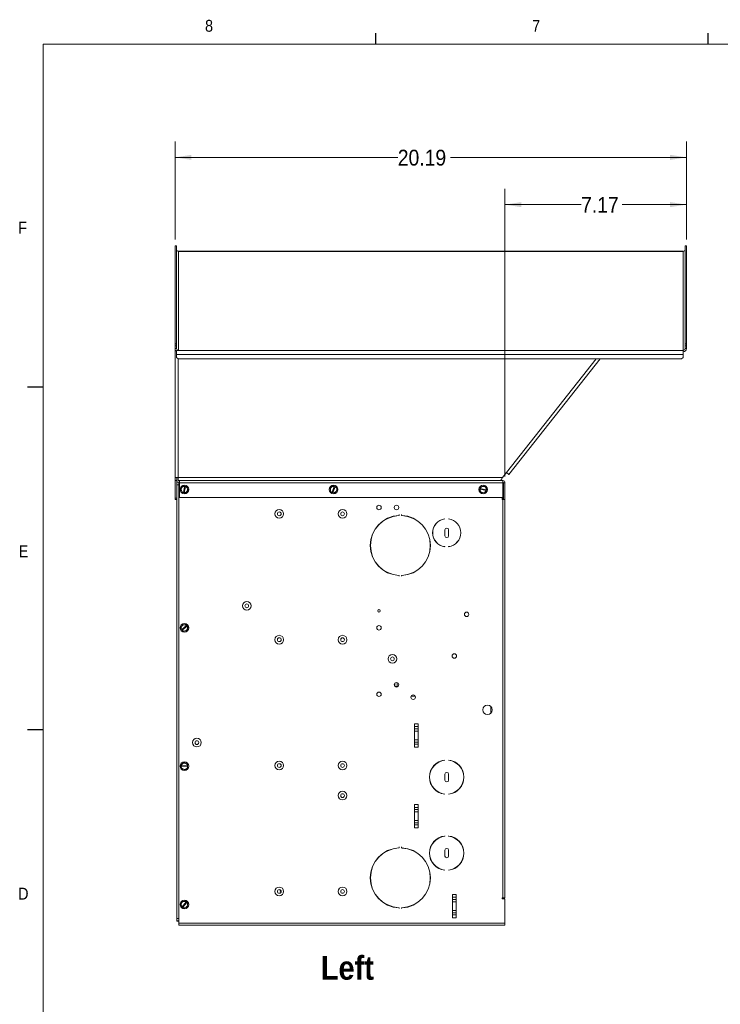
# Paper-space layout '4' of a CAD drawing. Header units: inches. Extents: x 1 to 109, y 1 to 85.
# Tile 16 of 46: x 2 to 29, y 45 to 84. Entities that reach past the tile are written whole.
import ezdxf

# ---------------------------------------------------------------- set-up
doc = ezdxf.new("R2010")
doc.units = ezdxf.units.IN
doc.header["$MEASUREMENT"] = 0
doc.layers.add('FORMAT', color=7, linetype='Continuous')
doc.styles.add('SLDTEXTSTYLE0', font='GOTHIC.TTF', dxfattribs={"width": 0.913})
doc.styles.add('SLDTEXTSTYLE1', font='GOTHICB.TTF', dxfattribs={"width": 0.913})
doc.dimstyles.new('SLDDIMSTYLE0', dxfattribs={"dimtxt": 0.625, "dimasz": 0.65, "dimexe": 0, "dimexo": 0.0625, "dimgap": 0.15625, "dimtad": 0, "dimtih": 1, "dimtoh": 1, "dimrnd": 1e-09, "dimzin": 12, "dimdsep": 46, "dimtxsty": 'SLDTEXTSTYLE0', "dimsah": 1, "dimcen": 0.09, "dimadec": 0, "dimazin": 3, "dimtfac": 1, "dimtofl": 0, "dimtmove": 0, "dimatfit": 3, "dimfxl": 1, "dimfrac": 2, "dimtolj": 1, "dimtzin": 12, "dimarcsym": 0})

# ---------------------------------------------------------------- blocks, each defined once
blk = doc.blocks.new('_D_48')
at = {"color": 7, "linetype": 'Continuous', "lineweight": 0, "ltscale": 5}
for p, q in [((7.817, 75.59), (7.817, 79.453)), ((28.012, 75.59), (28.012, 79.453)), ((7.817, 78.828), (16.612, 78.828)), ((28.012, 78.828), (18.69, 78.828))]:
    blk.add_line(p, q, dxfattribs=at)
for points in [[(7.817, 78.828), (8.467, 78.728), (8.467, 78.928)], [(28.012, 78.828), (27.362, 78.928), (27.362, 78.728)]]:
    blk.add_solid(points, dxfattribs=at)
at = {"color": 7, "linetype": 'Continuous', "lineweight": 0, "ltscale": 5, "insert": (16.612, 79.13), "char_height": 0.625, "attachment_point": 1, "style": 'SLDTEXTSTYLE0'}
blk.add_mtext('20.19', dxfattribs=at)
blk = doc.blocks.new('_D_49')
at = {"color": 7, "linetype": 'Continuous', "lineweight": 0, "ltscale": 5}
for p, q in [((20.842, 66.232), (20.842, 77.587)), ((28.012, 75.59), (28.012, 77.587)), ((20.842, 76.962), (23.848, 76.962)), ((28.012, 76.962), (25.464, 76.962))]:
    blk.add_line(p, q, dxfattribs=at)
for points in [[(20.842, 76.962), (21.492, 76.862), (21.492, 77.062)], [(28.012, 76.962), (27.362, 77.062), (27.362, 76.862)]]:
    blk.add_solid(points, dxfattribs=at)
at = {"color": 7, "linetype": 'Continuous', "lineweight": 0, "ltscale": 5, "insert": (23.848, 77.264), "char_height": 0.625, "attachment_point": 1, "style": 'SLDTEXTSTYLE0'}
blk.add_mtext('7.17', dxfattribs=at)

psp = doc.layouts.new('4')

# ---------------------------------------------------------------- linework, layer by layer
at = {"color": 7, "linetype": 'Continuous', "lineweight": 15, "ltscale": 5}
for p, q in [((7.877, 75.34), (7.817, 75.34)), ((7.817, 71.462), (7.817, 75.34)), ((7.877, 71.462), (7.877, 75.34)), ((27.877, 75.119), (7.926, 75.119)), ((7.952, 71.205), (7.952, 75.114)), ((27.877, 75.114), (7.952, 75.114)), ((27.877, 75.119), (27.877, 75.114)), ((27.877, 71.205), (27.877, 75.114)), ((28.012, 75.34), (27.952, 75.34)), ((27.952, 75.34), (27.952, 71.462)), ((28.012, 75.34), (28.012, 71.462)), ((7.817, 71.462), (7.877, 71.462)), ((7.817, 71.389), (7.817, 71.462)), ((7.877, 71.389), (7.817, 71.389)), ((7.817, 71.277), (7.817, 71.389)), ((7.877, 71.277), (7.817, 71.277)), ((7.817, 66.187), (7.817, 71.277)), ((7.877, 71.462), (7.877, 71.389)), ((7.877, 71.277), (7.877, 71.389)), ((7.877, 71.04), (7.877, 71.205)), ((7.877, 71.205), (7.952, 71.205)), ((7.952, 71.205), (27.877, 71.205)), ((27.877, 71.205), (27.877, 71.04)), ((27.952, 71.389), (27.952, 71.462)), ((27.952, 71.462), (28.012, 71.462)), ((28.012, 71.389), (27.952, 71.389)), ((27.952, 71.389), (27.952, 71.277)), ((27.952, 71.277), (28.012, 71.277)), ((28.012, 71.462), (28.012, 71.389)), ((28.012, 71.389), (28.012, 71.277)), ((7.877, 71.04), (27.877, 71.04)), ((7.877, 70.929), (7.877, 71.04)), ((7.877, 70.929), (7.937, 70.871)), ((27.817, 70.871), (7.937, 70.871)), ((24.607, 70.871), (20.995, 66.305)), ((27.817, 70.871), (27.877, 70.929)), ((27.877, 71.04), (27.877, 70.929)), ((7.817, 66.187), (7.942, 66.187)), ((7.817, 66.062), (7.817, 66.187)), ((7.892, 66.062), (7.892, 66.187)), ((7.942, 66.187), (20.742, 66.187)), ((7.942, 66.062), (7.942, 66.187)), ((20.897, 66.383), (20.742, 66.187)), ((7.892, 66.062), (7.817, 66.062)), ((7.817, 65.372), (7.817, 66.062)), ((7.892, 65.372), (7.892, 66.062)), ((7.892, 65.913), (7.894, 65.913)), ((7.894, 66.003), (7.969, 66.003)), ((7.894, 65.903), (7.894, 66.003)), ((7.969, 65.903), (7.894, 65.903)), ((7.894, 48.776), (7.894, 65.903)), ((20.633, 66.062), (7.942, 66.062)), ((7.969, 66.003), (7.992, 66.003)), ((7.969, 66.003), (7.969, 65.903)), ((7.989, 66.003), (7.969, 66.003)), ((7.992, 66.002), (7.969, 66.002)), ((7.969, 48.776), (7.969, 65.903)), ((7.989, 66.003), (7.992, 66.003)), ((7.992, 65.982), (7.992, 66.062)), ((7.992, 65.402), (7.992, 65.982)), ((20.762, 65.982), (7.992, 65.982)), ((8.07, 65.67), (8.053, 65.716)), ((8.06, 65.755), (8.092, 65.793)), ((8.092, 65.793), (8.124, 65.83)), ((8.194, 65.837), (8.15, 65.593)), ((8.181, 65.587), (8.225, 65.831)), ((8.194, 65.837), (8.194, 65.838)), ((8.225, 65.832), (8.194, 65.838)), ((8.225, 65.832), (8.258, 65.826)), ((8.225, 65.832), (8.225, 65.831)), ((8.289, 65.801), (8.305, 65.754)), ((8.305, 65.754), (8.322, 65.708)), ((13.952, 65.692), (13.944, 65.74)), ((13.958, 65.777), (13.996, 65.809)), ((13.996, 65.809), (14.034, 65.84)), ((14.105, 65.834), (14.017, 65.601)), ((14.047, 65.59), (14.134, 65.823)), ((14.105, 65.834), (14.105, 65.835)), ((14.134, 65.824), (14.105, 65.835)), ((14.134, 65.824), (14.166, 65.812)), ((14.134, 65.824), (14.134, 65.823)), ((14.191, 65.781), (14.199, 65.733)), ((14.199, 65.733), (14.207, 65.684)), ((19.849, 65.694), (19.857, 65.727)), ((19.865, 65.757), (19.857, 65.727)), ((19.858, 65.727), (19.857, 65.727)), ((19.858, 65.727), (20.099, 65.667)), ((19.865, 65.757), (19.866, 65.757)), ((20.107, 65.698), (19.866, 65.757)), ((19.9, 65.818), (19.948, 65.832)), ((19.948, 65.832), (19.995, 65.846)), ((20.034, 65.836), (20.069, 65.802)), ((20.069, 65.802), (20.105, 65.768)), ((20.633, 66.062), (20.762, 66.062)), ((20.762, 66.059), (20.762, 66.062)), ((20.762, 66.059), (20.762, 65.982)), ((20.762, 65.982), (20.762, 65.402)), ((20.782, 65.982), (20.842, 65.982)), ((20.782, 65.317), (20.782, 65.982)), ((20.842, 65.317), (20.842, 65.982)), ((7.817, 65.312), (7.817, 65.372)), ((7.817, 65.372), (7.892, 65.372)), ((7.892, 65.372), (7.892, 65.312)), ((20.762, 65.402), (7.992, 65.402)), ((8.087, 65.623), (8.07, 65.67)), ((8.15, 65.592), (8.15, 65.593)), ((8.15, 65.592), (8.181, 65.586)), ((8.181, 65.587), (8.181, 65.586)), ((8.214, 65.58), (8.181, 65.586)), ((8.283, 65.631), (8.251, 65.594)), ((8.315, 65.669), (8.283, 65.631)), ((13.96, 65.643), (13.952, 65.692)), ((14.017, 65.6), (14.017, 65.601)), ((14.017, 65.6), (14.046, 65.59)), ((14.078, 65.578), (14.046, 65.59)), ((14.047, 65.59), (14.046, 65.59)), ((14.155, 65.616), (14.117, 65.584)), ((14.193, 65.647), (14.155, 65.616)), ((19.896, 65.622), (19.86, 65.656)), ((19.932, 65.588), (19.896, 65.622)), ((20.017, 65.592), (19.97, 65.578)), ((20.065, 65.606), (20.017, 65.592)), ((20.1, 65.667), (20.092, 65.634)), ((20.1, 65.667), (20.099, 65.667)), ((20.1, 65.667), (20.108, 65.697)), ((20.107, 65.698), (20.108, 65.697)), ((20.733, 65.402), (20.733, 65.317)), ((20.762, 65.377), (20.733, 65.377)), ((20.762, 65.377), (20.762, 65.317)), ((7.892, 65.312), (7.817, 65.312)), ((7.891, 48.663), (7.891, 65.312)), ((20.733, 65.317), (20.762, 65.317)), ((20.733, 65.317), (20.763, 65.317)), ((20.763, 49.582), (20.763, 65.317)), ((20.763, 65.317), (20.782, 65.317)), ((20.782, 65.317), (20.842, 65.317)), ((20.842, 65.317), (20.843, 65.317)), ((20.843, 49.582), (20.843, 65.317)), ((16.67, 64.721), (16.663, 64.721)), ((16.663, 64.721), (16.663, 64.698)), ((16.67, 64.698), (16.67, 64.721)), ((16.763, 64.721), (16.756, 64.721)), ((16.756, 64.721), (16.756, 64.698)), ((16.763, 64.698), (16.763, 64.721)), ((18.468, 64.548), (18.468, 64.551)), ((18.618, 64.551), (18.618, 64.548)), ((18.917, 64.406), (18.917, 64.411)), ((18.95, 64.379), (18.945, 64.379)), ((18.979, 64.338), (18.979, 64.344)), ((19.024, 64.27), (19.028, 64.27)), ((18.47, 64.117), (18.47, 63.887)), ((18.615, 63.887), (18.615, 64.117)), ((19.075, 64.143), (19.079, 64.143)), ((19.081, 64.121), (19.084, 64.121)), ((19.087, 63.899), (19.084, 63.899)), ((18.468, 63.453), (18.468, 63.456)), ((18.618, 63.456), (18.618, 63.453)), ((18.861, 63.553), (18.861, 63.548)), ((18.89, 63.57), (18.889, 63.574)), ((18.897, 63.576), (18.896, 63.579)), ((18.915, 63.596), (18.917, 63.593)), ((18.917, 63.593), (18.917, 63.598)), ((18.979, 63.66), (18.979, 63.666)), ((16.663, 62.306), (16.663, 62.289)), ((16.663, 62.289), (16.67, 62.289)), ((16.67, 62.289), (16.67, 62.306)), ((16.756, 62.306), (16.756, 62.289)), ((16.756, 62.289), (16.763, 62.289)), ((16.763, 62.289), (16.763, 62.306)), ((8.053, 60.246), (8.07, 60.293)), ((8.07, 60.293), (8.088, 60.339)), ((8.273, 60.34), (8.082, 60.182)), ((8.102, 60.158), (8.293, 60.316)), ((8.118, 60.364), (8.167, 60.372)), ((8.167, 60.372), (8.216, 60.381)), ((8.273, 60.34), (8.274, 60.341)), ((8.294, 60.317), (8.274, 60.341)), ((8.294, 60.317), (8.293, 60.316)), ((8.294, 60.317), (8.315, 60.291)), ((8.081, 60.182), (8.082, 60.182)), ((8.081, 60.182), (8.101, 60.157)), ((8.102, 60.158), (8.101, 60.157)), ((8.123, 60.131), (8.101, 60.157)), ((8.208, 60.126), (8.16, 60.118)), ((8.257, 60.134), (8.208, 60.126)), ((8.305, 60.205), (8.287, 60.159)), ((8.322, 60.252), (8.305, 60.205)), ((16.491, 57.949), (16.491, 58.055)), ((16.581, 58.088), (16.581, 57.916)), ((16.507, 57.932), (16.581, 57.932)), ((17.141, 57.557), (17.294, 57.557)), ((20.281, 56.876), (20.281, 57.149)), ((17.421, 56.464), (17.265, 56.464)), ((17.265, 55.54), (17.265, 56.464)), ((17.421, 55.54), (17.421, 56.464)), ((17.265, 56.349), (17.421, 56.349)), ((17.421, 56.266), (17.265, 56.266)), ((17.265, 56.175), (17.421, 56.175)), ((17.421, 55.829), (17.265, 55.829)), ((17.265, 55.738), (17.421, 55.738)), ((17.421, 55.655), (17.265, 55.655)), ((17.265, 55.54), (17.421, 55.54)), ((8.078, 54.864), (8.119, 54.891)), ((8.119, 54.891), (8.161, 54.918)), ((8.2, 54.92), (8.244, 54.897)), ((8.244, 54.897), (8.288, 54.875)), ((18.405, 55.013), (18.374, 55.013)), ((18.405, 55.013), (18.374, 55.013)), ((18.468, 55.023), (18.468, 55.03)), ((18.618, 55.03), (18.618, 55.023)), ((18.711, 55.013), (18.68, 55.013)), ((18.711, 55.013), (18.68, 55.013)), ((8.062, 54.795), (8.063, 54.795)), ((8.062, 54.795), (8.064, 54.764)), ((8.311, 54.808), (8.063, 54.795)), ((8.065, 54.73), (8.064, 54.764)), ((8.065, 54.764), (8.064, 54.764)), ((8.065, 54.764), (8.312, 54.777)), ((8.131, 54.675), (8.087, 54.697)), ((8.175, 54.652), (8.131, 54.675)), ((8.256, 54.681), (8.214, 54.654)), ((8.297, 54.708), (8.256, 54.681)), ((8.311, 54.808), (8.312, 54.808)), ((8.313, 54.777), (8.312, 54.808)), ((8.313, 54.777), (8.312, 54.777)), ((8.313, 54.777), (8.315, 54.743)), ((18.47, 54.469), (18.47, 54.239)), ((18.615, 54.239), (18.615, 54.469)), ((18.024, 53.914), (18.027, 53.922)), ((18.321, 53.718), (18.315, 53.713)), ((18.321, 53.718), (18.315, 53.713)), ((18.468, 53.678), (18.468, 53.685)), ((18.618, 53.685), (18.618, 53.678)), ((17.421, 53.274), (17.265, 53.274)), ((17.265, 53.274), (17.265, 52.35)), ((17.421, 53.274), (17.421, 52.35)), ((17.265, 53.159), (17.421, 53.159)), ((17.421, 53.076), (17.265, 53.076)), ((17.265, 52.985), (17.421, 52.985)), ((17.421, 52.639), (17.265, 52.639)), ((17.265, 52.548), (17.421, 52.548)), ((17.421, 52.465), (17.265, 52.465)), ((17.265, 52.35), (17.421, 52.35)), ((18.102, 51.863), (18.091, 51.863)), ((18.102, 51.863), (18.091, 51.863)), ((18.468, 52.023), (18.468, 52.03)), ((18.618, 52.03), (18.618, 52.023)), ((18.994, 51.863), (18.983, 51.863)), ((18.994, 51.863), (18.983, 51.863)), ((16.506, 51.546), (16.506, 51.539)), ((16.581, 51.557), (16.581, 51.55)), ((16.655, 51.563), (16.655, 51.556)), ((16.67, 51.596), (16.663, 51.596)), ((16.663, 51.596), (16.663, 51.573)), ((16.67, 51.573), (16.67, 51.596)), ((16.763, 51.596), (16.756, 51.596)), ((16.756, 51.596), (16.756, 51.573)), ((16.763, 51.573), (16.763, 51.596)), ((16.78, 51.563), (16.78, 51.556)), ((16.905, 51.549), (16.905, 51.542)), ((17.03, 51.521), (17.03, 51.514)), ((17.155, 51.479), (17.155, 51.471)), ((17.28, 51.42), (17.28, 51.412)), ((17.405, 51.342), (17.405, 51.333)), ((18.47, 51.469), (18.47, 51.239)), ((18.615, 51.239), (18.615, 51.469)), ((17.453, 51.305), (17.453, 51.296)), ((18.08, 50.855), (18.086, 50.86)), ((18.392, 50.698), (18.391, 50.691)), ((18.392, 50.698), (18.391, 50.691)), ((18.468, 50.678), (18.468, 50.685)), ((18.618, 50.685), (18.618, 50.678)), ((17.9, 50.363), (17.893, 50.363)), ((8.064, 49.344), (8.073, 49.393)), ((8.255, 49.428), (8.096, 49.238)), ((8.098, 49.423), (8.144, 49.44)), ((8.12, 49.218), (8.279, 49.408)), ((8.144, 49.44), (8.191, 49.457)), ((8.255, 49.428), (8.255, 49.429)), ((8.279, 49.409), (8.255, 49.429)), ((8.279, 49.409), (8.305, 49.388)), ((8.279, 49.409), (8.279, 49.408)), ((18.921, 49.724), (18.765, 49.724)), ((18.765, 49.724), (18.765, 48.8)), ((18.765, 49.609), (18.921, 49.609)), ((18.921, 49.526), (18.765, 49.526)), ((18.765, 49.435), (18.921, 49.435)), ((18.921, 49.724), (18.921, 48.8)), ((20.763, 49.582), (20.733, 49.582)), ((20.733, 49.552), (20.733, 49.582)), ((20.763, 49.572), (20.733, 49.572)), ((20.753, 49.552), (20.733, 49.552)), ((20.753, 49.552), (20.753, 49.552)), ((20.753, 49.552), (20.843, 49.552)), ((20.843, 49.582), (20.763, 49.582)), ((20.843, 48.592), (20.843, 49.552)), ((8.056, 49.295), (8.064, 49.344)), ((8.096, 49.237), (8.096, 49.238)), ((8.096, 49.237), (8.12, 49.217)), ((8.12, 49.218), (8.12, 49.217)), ((8.146, 49.195), (8.12, 49.217)), ((8.231, 49.206), (8.185, 49.189)), ((8.277, 49.223), (8.231, 49.206)), ((8.311, 49.302), (8.302, 49.253)), ((8.319, 49.351), (8.311, 49.302)), ((16.581, 49.204), (16.581, 49.197)), ((16.655, 49.198), (16.655, 49.191)), ((16.658, 49.197), (16.655, 49.191)), ((16.663, 49.181), (16.663, 49.164)), ((16.663, 49.164), (16.67, 49.164)), ((16.67, 49.164), (16.67, 49.181)), ((16.756, 49.181), (16.756, 49.164)), ((16.756, 49.164), (16.763, 49.164)), ((16.763, 49.164), (16.763, 49.181)), ((16.901, 49.205), (16.896, 49.211)), ((18.921, 49.089), (18.765, 49.089)), ((18.765, 48.998), (18.921, 48.998)), ((7.968, 48.663), (7.891, 48.663)), ((7.894, 48.776), (7.969, 48.776)), ((7.894, 48.676), (7.894, 48.776)), ((7.969, 48.676), (7.894, 48.676)), ((7.968, 48.676), (7.968, 48.592)), ((7.969, 48.776), (7.969, 48.676)), ((18.921, 48.915), (18.765, 48.915)), ((18.765, 48.8), (18.921, 48.8)), ((7.968, 48.592), (20.843, 48.592)), ((7.968, 48.512), (7.968, 48.592)), ((20.763, 48.512), (7.968, 48.512)), ((17.599, 48.512), (17.599, 48.51)), ((17.836, 48.51), (17.599, 48.51)), ((17.836, 48.51), (17.836, 48.512)), ((20.843, 48.512), (20.763, 48.512)), ((20.843, 48.592), (20.843, 48.512))]:
    psp.add_line(p, q, dxfattribs=at)
at = {"color": 8, "linetype": 'Continuous', "lineweight": 15, "ltscale": 5}
for p, q in [((7.942, 70.871), (7.942, 66.187)), ((20.897, 66.383), (24.448, 70.871)), ((7.989, 66.002), (7.989, 66.003)), ((16.561, 57.932), (16.561, 57.914)), ((16.557, 51.547), (16.557, 51.554)), ((20.763, 49.552), (20.763, 49.572)), ((16.561, 49.206), (16.561, 49.199))]:
    psp.add_line(p, q, dxfattribs=at)
at = {"color": 7, "linetype": 'Continuous', "lineweight": 15, "ltscale": 5, "flags": 128}
for points in [[(20.995, 66.305), (20.993, 66.307), (20.987, 66.311), (20.978, 66.318), (20.966, 66.328), (20.951, 66.34), (20.934, 66.353), (20.916, 66.368), (20.897, 66.383)], [(20.762, 65.317), (20.777, 65.319), (20.782, 65.32)]]:
    psp.add_lwpolyline(points, dxfattribs=at)
at = {"color": 7, "linetype": 'Continuous', "lineweight": 15, "ltscale": 25}
for centre, radius in [((8.188, 65.712), 0.174), ((14.076, 65.712), 0.174), ((19.983, 65.712), 0.174), ((15.868, 65.002), 0.0885), ((16.562, 65.002), 0.0885), ((11.933, 64.752), 0.172), ((11.933, 64.752), 0.0738), ((14.433, 64.752), 0.172), ((14.433, 64.752), 0.0738), ((10.649, 61.12), 0.172), ((10.649, 61.12), 0.0738), ((15.868, 60.922), 0.048), ((19.328, 60.782), 0.0885), ((8.188, 60.249), 0.174), ((15.868, 60.252), 0.0885), ((11.933, 59.782), 0.172), ((14.433, 59.782), 0.172), ((11.933, 59.782), 0.0738), ((14.433, 59.782), 0.0738), ((16.399, 59.027), 0.172), ((16.399, 59.027), 0.0738), ((18.843, 59.137), 0.0885), ((16.562, 58.002), 0.0885), ((15.868, 57.627), 0.0885), ((17.218, 57.512), 0.0885), ((20.153, 57.012), 0.188), ((8.682, 55.717), 0.172), ((8.682, 55.717), 0.0738), ((8.188, 54.786), 0.174), ((11.933, 54.812), 0.172), ((11.933, 54.812), 0.0738), ((14.433, 54.812), 0.172), ((14.433, 54.812), 0.0738), ((14.432, 53.624), 0.172), ((14.432, 53.624), 0.0738), ((11.933, 49.842), 0.172), ((11.933, 49.842), 0.0738), ((14.433, 49.842), 0.172), ((14.433, 49.842), 0.0738), ((8.188, 49.323), 0.174)]:
    psp.add_circle(centre, radius, dxfattribs=at)
for centre, radius, start, end in [((7.951, 75.188), 0.0738, 181.0101, 270.9749), ((27.878, 75.188), 0.0738, 269.0245, 358.9905), ((7.946, 71.278), 0.129, 180.329, 237.5313), ((7.951, 71.279), 0.0738, 181.0112, 270.9756), ((27.879, 71.28), 0.133, 269.0232, 358.9905), ((27.878, 71.279), 0.0738, 269.0237, 358.9894), ((8.188, 65.712), 0.134, 161.3307, 178.2215), ((8.188, 65.712), 0.125, 139.7761, 199.7761), ((8.188, 65.712), 0.125, 86.9568, 139.7761), ((8.188, 65.712), 0.134, 101.3307, 118.2215), ((8.188, 65.712), 0.125, 19.7761, 72.5953), ((8.188, 65.712), 0.134, 41.3307, 58.2215), ((8.188, 65.712), 0.125, 319.7761, 19.7761), ((14.076, 65.712), 0.134, 150.9976, 167.8884), ((14.076, 65.712), 0.125, 129.443, 189.443), ((14.076, 65.712), 0.125, 76.6238, 129.443), ((14.076, 65.712), 0.134, 90.9976, 107.8884), ((14.076, 65.712), 0.125, 9.443, 62.2623), ((14.076, 65.712), 0.125, 309.443, 9.443), ((14.076, 65.712), 0.134, 30.9976, 47.8884), ((19.983, 65.712), 0.125, 173.3537, 226.1729), ((19.983, 65.712), 0.125, 106.1729, 158.9922), ((19.983, 65.712), 0.134, 127.7276, 144.6183), ((19.983, 65.712), 0.125, 46.1729, 106.1729), ((19.983, 65.712), 0.134, 67.7276, 84.6183), ((19.983, 65.712), 0.125, 353.3537, 46.1729), ((19.983, 65.712), 0.134, 7.7276, 24.6183), ((20.762, 65.982), 0.0798, 0, 90), ((20.762, 65.982), 0.02, 0, 90), ((8.188, 65.712), 0.125, 199.7761, 252.5953), ((8.188, 65.712), 0.134, 221.3307, 238.2215), ((8.188, 65.712), 0.125, 266.9568, 319.7761), ((8.188, 65.712), 0.134, 281.3307, 298.2215), ((8.188, 65.712), 0.134, 341.3307, 358.2215), ((14.076, 65.712), 0.125, 189.443, 242.2623), ((14.076, 65.712), 0.134, 210.9976, 227.8884), ((14.076, 65.712), 0.125, 256.6238, 309.443), ((14.076, 65.712), 0.134, 270.9976, 287.8884), ((14.076, 65.712), 0.134, 330.9976, 347.8884), ((19.983, 65.712), 0.134, 187.7276, 204.6183), ((19.983, 65.712), 0.125, 226.1729, 286.1729), ((19.983, 65.712), 0.134, 247.7276, 264.6183), ((19.983, 65.712), 0.125, 286.1729, 338.9922), ((19.983, 65.712), 0.134, 307.7276, 324.6183), ((20.762, 65.397), 0.02, 270, 0), ((11.933, 64.752), 0.0738, 0.0808, 179.9191), ((14.433, 64.752), 0.0738, 0.0756, 179.9245), ((16.713, 63.502), 1.187, 92.872, 267.128), ((16.713, 63.502), 1.181, 92.872, 267.128), ((16.653, 64.698), 0.017, 272.872, 0), ((16.653, 64.698), 0.01, 272.872, 0), ((16.773, 64.698), 0.017, 180, 267.128), ((16.773, 64.698), 0.01, 180, 267.128), ((16.713, 63.502), 1.188, 272.872, 87.128), ((16.713, 63.502), 1.181, 272.872, 87.128), ((18.543, 64.002), 0.555, 97.7735, 262.2265), ((18.543, 64.002), 0.551, 97.8232, 262.1768), ((18.543, 64.002), 0.554, 277.7735, 82.2265), ((18.543, 64.002), 0.551, 277.8232, 82.1768), ((18.543, 64.117), 0.0725, 0, 180), ((18.543, 63.887), 0.0725, 180, 0), ((16.653, 62.306), 0.017, 0, 87.128), ((16.653, 62.306), 0.01, 0, 87.128), ((16.773, 62.306), 0.017, 92.872, 180), ((16.773, 62.306), 0.01, 92.872, 180), ((8.188, 60.249), 0.125, 159.5489, 212.3682), ((8.188, 60.249), 0.125, 99.5489, 159.5489), ((8.188, 60.249), 0.134, 121.1036, 137.9943), ((8.188, 60.249), 0.125, 46.7297, 99.5489), ((8.188, 60.249), 0.134, 61.1036, 77.9943), ((8.188, 60.249), 0.125, 339.5489, 32.3682), ((8.188, 60.249), 0.134, 1.1036, 17.9943), ((8.188, 60.249), 0.134, 181.1036, 197.9943), ((8.188, 60.249), 0.125, 226.7297, 279.5489), ((8.188, 60.249), 0.134, 241.1036, 257.9943), ((8.188, 60.249), 0.125, 279.5489, 339.5489), ((8.188, 60.249), 0.134, 301.1036, 317.9943), ((11.933, 59.782), 0.0738, 0.0787, 179.9212), ((14.433, 59.782), 0.0738, 0.0799, 179.92), ((16.557, 57.915), 0.0237, 1.9437, 46.621), ((8.188, 54.786), 0.134, 144.5874, 161.4782), ((8.188, 54.786), 0.125, 123.0328, 175.852), ((8.188, 54.786), 0.125, 63.0328, 123.0328), ((8.188, 54.786), 0.134, 84.5874, 101.4782), ((8.188, 54.786), 0.125, 10.2136, 63.0328), ((8.188, 54.786), 0.134, 24.5874, 41.4782), ((18.543, 54.354), 0.68, 96.3323, 263.6677), ((18.543, 54.354), 0.673, 96.3984, 263.6016), ((18.543, 54.354), 0.68, 276.3323, 83.6677), ((18.543, 54.354), 0.673, 276.3984, 83.6016), ((8.188, 54.786), 0.125, 190.2136, 243.0328), ((8.188, 54.786), 0.134, 204.5874, 221.4782), ((8.188, 54.786), 0.125, 243.0328, 303.0328), ((8.188, 54.786), 0.134, 264.5874, 281.4782), ((8.188, 54.786), 0.125, 303.0328, 355.852), ((8.188, 54.786), 0.134, 324.5874, 341.4782), ((18.543, 54.469), 0.0725, 0, 180), ((18.543, 54.239), 0.0725, 180, 0), ((18.543, 51.354), 0.68, 96.3323, 263.6677), ((18.543, 51.354), 0.673, 96.3984, 263.6016), ((18.543, 51.354), 0.68, 276.3323, 83.6677), ((18.543, 51.354), 0.673, 276.3984, 83.6016), ((16.713, 50.377), 1.187, 92.872, 267.128), ((16.713, 50.377), 1.181, 92.872, 267.128), ((16.653, 51.573), 0.017, 272.872, 0), ((16.653, 51.573), 0.01, 272.872, 0), ((16.773, 51.573), 0.017, 180, 267.128), ((16.773, 51.573), 0.01, 180, 267.128), ((16.713, 50.377), 1.187, 272.872, 87.128), ((16.713, 50.377), 1.18, 272.872, 87.128), ((18.543, 51.469), 0.0725, 0, 180), ((18.543, 51.239), 0.0725, 180, 0), ((12.066, 49.897), 0.102, 173.2532, 231.3119), ((8.188, 49.323), 0.125, 110.2863, 170.2863), ((8.188, 49.323), 0.134, 131.8409, 148.7317), ((8.188, 49.323), 0.125, 57.4671, 110.2863), ((8.188, 49.323), 0.134, 71.8409, 88.7317), ((8.188, 49.323), 0.125, 350.2863, 43.1055), ((8.188, 49.323), 0.134, 11.8409, 28.7317), ((20.763, 49.492), 0.0798, 48.7535, 90), ((8.188, 49.323), 0.134, 191.8409, 208.7317), ((8.188, 49.323), 0.125, 170.2863, 223.1055), ((8.188, 49.323), 0.125, 237.4671, 290.2863), ((8.188, 49.323), 0.134, 251.8409, 268.7317), ((8.188, 49.323), 0.125, 290.2863, 350.2863), ((8.188, 49.323), 0.134, 311.8409, 328.7317), ((16.653, 49.181), 0.017, 0, 87.128), ((16.653, 49.181), 0.01, 0, 87.128), ((16.773, 49.181), 0.017, 92.872, 180), ((16.773, 49.181), 0.01, 92.872, 180)]:
    psp.add_arc(centre, radius, start, end, dxfattribs=at)
at = {"color": 7, "linetype": 'Continuous', "lineweight": 15, "ltscale": 5}
for points, knots in [([(20.742, 66.187), (20.733, 66.17), (20.715, 66.138), (20.688, 66.096), (20.66, 66.067), (20.642, 66.064), (20.633, 66.062)], [0, 0, 0, 0, 0.2500021, 0.4999995, 0.7500003, 1, 1, 1, 1]), ([(8.161, 65.844), (8.163, 65.843), (8.174, 65.842), (8.185, 65.84), (8.194, 65.838)], [0, 0, 0, 0, 0.168289, 1, 1, 1, 1]), ([(14.073, 65.846), (14.075, 65.846), (14.085, 65.842), (14.096, 65.838), (14.105, 65.835)], [0, 0, 0, 0, 0.168266, 1, 1, 1, 1]), ([(19.865, 65.757), (19.867, 65.766), (19.87, 65.777), (19.873, 65.788), (19.873, 65.79)], [0, 0, 0, 0, 0.831743, 1, 1, 1, 1]), ([(20.116, 65.73), (20.115, 65.728), (20.113, 65.717), (20.11, 65.706), (20.108, 65.697)], [0, 0, 0, 0, 0.16829, 1, 1, 1, 1]), ([(8.15, 65.592), (8.141, 65.593), (8.13, 65.595), (8.119, 65.597), (8.117, 65.598)], [0, 0, 0, 0, 0.831711, 1, 1, 1, 1]), ([(14.017, 65.6), (14.008, 65.604), (13.998, 65.608), (13.987, 65.612), (13.985, 65.612)], [0, 0, 0, 0, 0.831734, 1, 1, 1, 1]), ([(8.253, 60.367), (8.254, 60.365), (8.261, 60.357), (8.268, 60.348), (8.274, 60.341)], [0, 0, 0, 0, 0.1682542, 1, 1, 1, 1]), ([(8.081, 60.182), (8.075, 60.189), (8.068, 60.197), (8.061, 60.206), (8.06, 60.208)], [0, 0, 0, 0, 0.8317458, 1, 1, 1, 1]), ([(8.062, 54.795), (8.061, 54.804), (8.061, 54.816), (8.06, 54.827), (8.06, 54.829)], [0, 0, 0, 0, 0.831733, 1, 1, 1, 1]), ([(8.31, 54.842), (8.31, 54.84), (8.31, 54.829), (8.311, 54.818), (8.312, 54.808)], [0, 0, 0, 0, 0.168265, 1, 1, 1, 1]), ([(8.229, 49.451), (8.231, 49.45), (8.24, 49.442), (8.248, 49.435), (8.255, 49.429)], [0, 0, 0, 0, 0.168279, 1, 1, 1, 1]), ([(8.096, 49.237), (8.088, 49.243), (8.08, 49.25), (8.071, 49.257), (8.07, 49.258)], [0, 0, 0, 0, 0.831721, 1, 1, 1, 1])]:
    psp.add_open_spline(points, degree=3, knots=knots, dxfattribs=at)
at = {"layer": 'FORMAT', "ltscale": 5}
for p, q in [((15.739, 83.303), (15.739, 83.727)), ((28.864, 83.303), (28.864, 83.727)), ((2.614, 69.758), (1.989, 69.758)), ((2.614, 56.218), (1.989, 56.218))]:
    psp.add_line(p, q, dxfattribs=at)
at = {"layer": 'FORMAT', "lineweight": 0, "ltscale": 5}
for q in [(107.614, 83.303), (2.614, 2.053)]:
    psp.add_line((2.614, 83.303), q, dxfattribs=at)

# ---------------------------------------------------------------- texts
at = {"color": 7, "linetype": 'Continuous', "lineweight": 0, "ltscale": 5, "insert": (13.571, 47.292), "char_height": 0.9375, "attachment_point": 1, "style": 'SLDTEXTSTYLE1'}
psp.add_mtext('Left', dxfattribs=at)
at = {"layer": 'FORMAT', "color": 7, "ltscale": 5, "char_height": 0.469, "attachment_point": 1, "style": 'SLDTEXTSTYLE0'}
for s, insert in [('8', (9.001, 84.258)), ('7', (21.916, 84.257)), ('F', (1.621, 76.283)), ('E', (1.646, 63.508)), ('D', (1.621, 49.987))]:
    psp.add_mtext(s, dxfattribs=dict(at, insert=insert))

# ---------------------------------------------------------------- dimensions: what is measured, and where the dimension line sits
at = {"color": 7, "linetype": 'Continuous', "lineweight": 0, "ltscale": 5}
for base, p1, p2, picture, middle in [((28.0118, 78.8283), (7.8172, 75.3404), (28.0118, 75.3404), '_D_48', (17.6508, 78.8283)), ((28.012, 76.962), (20.842, 65.982), (28.012, 75.34), '_D_49', (24.656, 76.962))]:
    dim = psp.add_linear_dim(base=base, p1=p1, p2=p2, dimstyle='SLDDIMSTYLE0', dxfattribs=at)
    dim.commit()
    dim.dimension.update_dxf_attribs({"geometry": picture, "text_midpoint": middle, "dimtype": 160})

doc.saveas('drawing.dxf')
